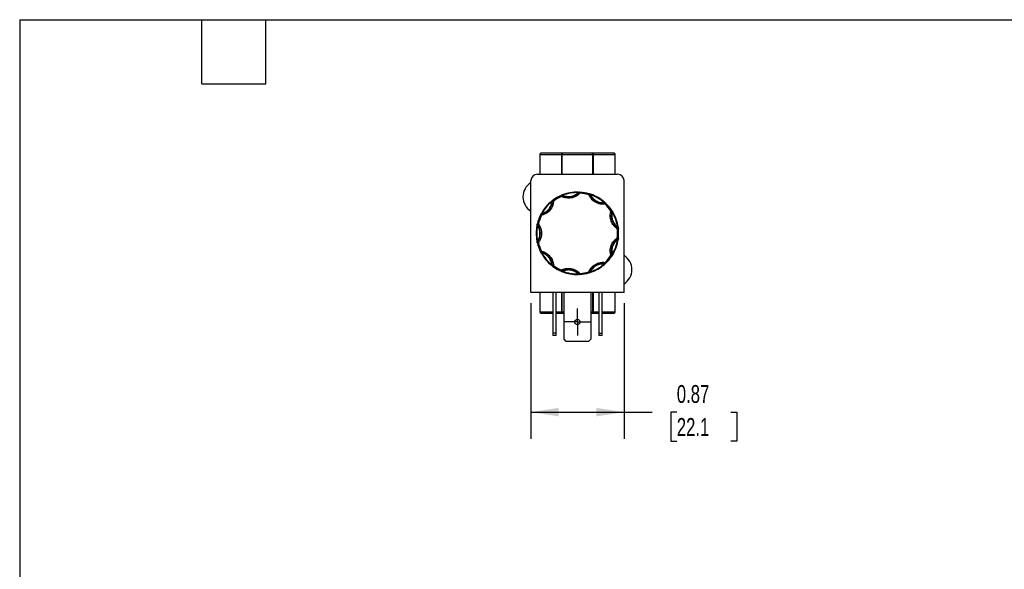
# Model space of a CAD drawing. Header units: inches. Extents: x 0.5 to 21.5, y 0.5 to 16.5.
# Tile 3 of 6: x 0.5 to 9.7, y 11.4 to 16.5. Entities that reach past the tile are written whole.
import ezdxf

# ---------------------------------------------------------------- set-up
doc = ezdxf.new("R2010")
doc.units = ezdxf.units.IN
doc.header["$LTSCALE"] = 2
doc.header["$MEASUREMENT"] = 0
doc.linetypes.add('SLD-Center', pattern=[0.75, 0.6, -0.05, 0.05, -0.05])
doc.linetypes.add('SLD-Solid', pattern=[0])
doc.layers.add('CENTER', color=40, linetype='SLD-Center')
doc.layers.add('DIMENSIONS', color=140, linetype='SLD-Solid', lineweight=25)
doc.layers.add('TEXT', color=140, linetype='SLD-Solid', lineweight=25)
doc.styles.add('SLDTEXTSTYLE0', font='TXT', dxfattribs={"width": 0.7})
doc.dimstyles.new('SLDDIMSTYLE3', dxfattribs={"dimtxt": 0.169922, "dimasz": 0.26, "dimexe": 0, "dimexo": 0.0625, "dimgap": 0.04248, "dimtad": 0, "dimtih": 1, "dimtoh": 1, "dimrnd": 1e-09, "dimdsep": 46, "dimtxsty": 'SLDTEXTSTYLE0', "dimsah": 1, "dimcen": 0.09, "dimadec": 0, "dimazin": 2, "dimtfac": 1, "dimtofl": 0, "dimtmove": 0, "dimatfit": 3, "dimfxl": 0, "dimfrac": 2, "dimtolj": 1, "dimtzin": 12, "dimarcsym": 0})

# ---------------------------------------------------------------- blocks, each defined once
blk = doc.blocks.new('_D_7')
at = {"layer": 'DIMENSIONS'}
for p, q in [((5.2739, 13.8539), (5.2739, 12.5861)), ((6.1439, 13.8539), (6.1439, 12.5861)), ((5.2739, 12.8361), (6.1439, 12.8361)), ((6.1439, 12.8361), (6.4066, 12.8361)), ((6.6368, 12.8361), (6.5797, 12.8361)), ((6.5797, 12.8361), (6.5797, 12.566)), ((7.1417, 12.8361), (7.1988, 12.8361)), ((7.1988, 12.8361), (7.1988, 12.566)), ((6.5797, 12.566), (6.6368, 12.566)), ((7.1988, 12.566), (7.1417, 12.566))]:
    blk.add_line(p, q, dxfattribs=at)
for points in [[(5.2739, 12.8361), (5.5339, 12.7961), (5.5339, 12.8761)], [(6.1439, 12.8361), (5.8839, 12.8761), (5.8839, 12.7961)]]:
    blk.add_solid(points, dxfattribs=at)
at = {"layer": 'DIMENSIONS', "char_height": 0.16667, "attachment_point": 1, "style": 'SLDTEXTSTYLE0'}
for s, insert in [('0.87', (6.6368, 13.089)), ('22.1', (6.6368, 12.7809))]:
    blk.add_mtext(s, dxfattribs=dict(at, insert=insert))
blk = doc.blocks.new('SW_CENTERMARKSYMBOL_3')
at = {"layer": 'CENTER', "color": 0}
for p, q in [((0, 0.1), (0, 0.125)), ((0, 0), (0, 0.1)), ((-0.1, 0), (-0.125, 0)), ((0, 0), (-0.1, 0)), ((0, 0), (0, -0.1)), ((0, 0), (0.1, 0)), ((0.1, 0), (0.125, 0)), ((0, -0.1), (0, -0.125))]:
    blk.add_line(p, q, dxfattribs=at)

msp = doc.modelspace()

# ---------------------------------------------------------------- linework, layer by layer
for p, q in [((5.3569, 15.2429), (5.3569, 15.0579)), ((5.3599, 15.2429), (5.3569, 15.2429)), ((5.3599, 15.2429), (5.5602, 15.2429)), ((5.3599, 15.0579), (5.3599, 15.2429)), ((5.5673, 15.2529), (5.3669, 15.2529)), ((5.5673, 15.2429), (5.5602, 15.2429)), ((5.5602, 15.2429), (5.5602, 15.0579)), ((5.8506, 15.2529), (5.5673, 15.2529)), ((5.5673, 15.2529), (5.5673, 15.2429)), ((5.5673, 15.2429), (5.8506, 15.2429)), ((5.5673, 15.0579), (5.5673, 15.2429)), ((5.8506, 15.2429), (5.8506, 15.2529)), ((6.0509, 15.2529), (5.8506, 15.2529)), ((5.8577, 15.2429), (5.8506, 15.2429)), ((5.8506, 15.2429), (5.8506, 15.0579)), ((5.8577, 15.2429), (6.058, 15.2429)), ((5.8577, 15.0579), (5.8577, 15.2429)), ((6.0609, 15.2429), (6.058, 15.2429)), ((6.058, 15.2429), (6.058, 15.0579)), ((6.0609, 15.0579), (6.0609, 15.2429)), ((5.2739, 13.9539), (5.2739, 14.9979)), ((5.3339, 15.0579), (6.0839, 15.0579)), ((6.1439, 13.9539), (6.1439, 14.9979)), ((5.467, 14.8054), (5.4701, 14.8015)), ((5.4755, 14.8075), (5.4741, 14.8076)), ((5.4755, 14.8075), (5.4855, 14.8071)), ((5.4796, 14.8152), (5.4855, 14.8071)), ((5.5598, 14.85), (5.5558, 14.8592)), ((5.5598, 14.85), (5.5644, 14.8589)), ((5.5651, 14.8601), (5.5644, 14.8589)), ((5.5705, 14.8652), (5.5723, 14.8605)), ((5.7161, 14.8909), (5.716, 14.8859)), ((5.724, 14.887), (5.7229, 14.888)), ((5.724, 14.887), (5.7314, 14.8803)), ((5.732, 14.8903), (5.7314, 14.8803)), ((5.8158, 14.8654), (5.8187, 14.875)), ((5.8158, 14.8654), (5.8251, 14.8692)), ((5.8264, 14.8697), (5.8251, 14.8692)), ((5.8338, 14.8701), (5.8322, 14.8654)), ((5.9619, 14.7962), (5.9586, 14.7924)), ((5.9654, 14.7882), (5.9652, 14.7896)), ((5.9654, 14.7882), (5.9667, 14.7783)), ((5.9736, 14.7855), (5.9667, 14.7783)), ((6.0219, 14.7126), (6.0302, 14.7181)), ((5.3735, 14.6737), (5.3646, 14.6781)), ((5.3711, 14.6848), (5.3714, 14.6834)), ((5.3735, 14.6737), (5.3714, 14.6834)), ((5.372, 14.6922), (5.3764, 14.6898)), ((6.0314, 14.7095), (6.0219, 14.7126)), ((6.0328, 14.7091), (6.0314, 14.7095)), ((6.0387, 14.7046), (6.0344, 14.702)), ((5.336, 14.5789), (5.3311, 14.5799)), ((5.3345, 14.5954), (5.3442, 14.5931)), ((5.3363, 14.587), (5.3351, 14.5861)), ((5.3363, 14.587), (5.3442, 14.5931)), ((6.0868, 14.5573), (6.0815, 14.5488)), ((6.0914, 14.55), (6.0815, 14.5488)), ((6.0893, 14.5657), (6.0843, 14.5649)), ((6.0868, 14.5573), (6.0876, 14.5585)), ((6.0815, 14.4631), (6.0868, 14.4546)), ((6.0815, 14.4631), (6.0914, 14.4619)), ((6.0893, 14.4462), (6.0843, 14.4469)), ((6.0876, 14.4534), (6.0868, 14.4546)), ((5.3311, 14.432), (5.336, 14.433)), ((5.3442, 14.4188), (5.3345, 14.4165)), ((5.3351, 14.4258), (5.3363, 14.4249)), ((5.3363, 14.4249), (5.3442, 14.4188)), ((5.3646, 14.3338), (5.3735, 14.3382)), ((5.3714, 14.3285), (5.3711, 14.3271)), ((5.3714, 14.3285), (5.3735, 14.3382)), ((5.372, 14.3197), (5.3764, 14.3221)), ((6.0314, 14.3024), (6.0219, 14.2993)), ((6.0302, 14.2938), (6.0219, 14.2993)), ((6.0314, 14.3024), (6.0328, 14.3028)), ((6.0387, 14.3073), (6.0344, 14.3098)), ((5.467, 14.2065), (5.4701, 14.2103)), ((5.4741, 14.2043), (5.4755, 14.2043)), ((5.4855, 14.2048), (5.4755, 14.2043)), ((5.4855, 14.2048), (5.4796, 14.1967)), ((5.5558, 14.1527), (5.5598, 14.1619)), ((5.5644, 14.153), (5.5598, 14.1619)), ((5.9619, 14.2157), (5.9586, 14.2195)), ((5.9652, 14.2223), (5.9654, 14.2237)), ((5.9667, 14.2336), (5.9654, 14.2237)), ((5.9667, 14.2336), (5.9736, 14.2264)), ((5.5644, 14.153), (5.5651, 14.1517)), ((5.5705, 14.1467), (5.5723, 14.1513)), ((5.7161, 14.121), (5.716, 14.126)), ((5.7229, 14.1239), (5.724, 14.1249)), ((5.7314, 14.1316), (5.724, 14.1249)), ((5.7314, 14.1316), (5.732, 14.1216)), ((5.8187, 14.1369), (5.8158, 14.1465)), ((5.8251, 14.1427), (5.8158, 14.1465)), ((5.8251, 14.1427), (5.8264, 14.1422)), ((5.8338, 14.1418), (5.8322, 14.1465)), ((6.1439, 13.9539), (5.2739, 13.9539)), ((5.3569, 13.9539), (5.3569, 13.7689)), ((5.3599, 13.7689), (5.3599, 13.9539)), ((5.4789, 13.9539), (5.4789, 13.5732)), ((5.5099, 13.5732), (5.5099, 13.9539)), ((5.5602, 13.9539), (5.5602, 13.7689)), ((5.5673, 13.7689), (5.5673, 13.9539)), ((5.5839, 13.5172), (5.5839, 13.9539)), ((5.8339, 13.9539), (5.8339, 13.5172)), ((5.8506, 13.9539), (5.8506, 13.7689)), ((5.8577, 13.7689), (5.8577, 13.9539)), ((5.9079, 13.9539), (5.9079, 13.5732)), ((5.9389, 13.5732), (5.9389, 13.9539)), ((6.058, 13.9539), (6.058, 13.7689)), ((6.0609, 13.7689), (6.0609, 13.9539)), ((5.3569, 13.7689), (5.3599, 13.7689)), ((5.4789, 13.7689), (5.3599, 13.7689)), ((5.3669, 13.7589), (5.4789, 13.7589)), ((5.5602, 13.7689), (5.5099, 13.7689)), ((5.5099, 13.7589), (5.5673, 13.7589)), ((5.5602, 13.7689), (5.5673, 13.7689)), ((5.5673, 13.7689), (5.5673, 13.7589)), ((5.5839, 13.7689), (5.5673, 13.7689)), ((5.5673, 13.7589), (5.5839, 13.7589)), ((5.8506, 13.7689), (5.8339, 13.7689)), ((5.8339, 13.7589), (5.8506, 13.7589)), ((5.8506, 13.7689), (5.8577, 13.7689)), ((5.8506, 13.7589), (5.8506, 13.7689)), ((5.8506, 13.7589), (5.9079, 13.7589)), ((5.9079, 13.7689), (5.8577, 13.7689)), ((6.058, 13.7689), (5.9389, 13.7689)), ((5.9389, 13.7589), (6.0509, 13.7589)), ((6.058, 13.7689), (6.0609, 13.7689)), ((5.5099, 13.5732), (5.4789, 13.5732)), ((5.4789, 13.5732), (5.4789, 13.5519)), ((5.5099, 13.5519), (5.4789, 13.5519)), ((5.5099, 13.5519), (5.5099, 13.5732)), ((5.9079, 13.5732), (5.9389, 13.5732)), ((5.9079, 13.5732), (5.9079, 13.5519)), ((5.9389, 13.5519), (5.9079, 13.5519)), ((5.9389, 13.5519), (5.9389, 13.5732)), ((5.6051, 13.4959), (5.5839, 13.5172)), ((5.8127, 13.4959), (5.6051, 13.4959)), ((5.8339, 13.5172), (5.8127, 13.4959))]:
    msp.add_line(p, q)
msp.add_circle((5.7089, 13.6779), 0.025)
for centre, radius, start, end in [((5.3669, 15.2429), 0.01, 90, 180), ((5.3687, 15.2442), 0.00893, 101.42175, 188.04947), ((5.569, 15.2442), 0.00893, 101.42175, 188.04947), ((5.8488, 15.2442), 0.00893, 351.95053, 78.57825), ((6.0492, 15.2442), 0.00893, 351.95053, 78.57825), ((6.0509, 15.2429), 0.01, 0, 90), ((5.3339, 14.9979), 0.06, 90, 180), ((6.0839, 14.9979), 0.06, 0, 90), ((5.3569, 14.8459), 0.1565, 122.0292, 237.9708), ((5.3431, 14.8129), 0.1325, 282.30817, 357.69183), ((5.7089, 14.5059), 0.385, 128.93194, 151.06806), ((5.477, 14.8092), 0.00332, 136.88855, 207.91729), ((5.4855, 14.8071), 0.01, 126.56528, 177.69183), ((5.7089, 14.5059), 0.385, 113.43472, 126.56528), ((5.5598, 14.85), 0.01, 62.30817, 113.43472), ((5.5623, 14.8584), 0.00332, 32.08271, 103.11145), ((5.626, 14.9762), 0.1325, 242.30817, 317.69183), ((5.7089, 14.5059), 0.385, 88.93194, 111.06806), ((5.7262, 14.8873), 0.00332, 96.88855, 167.91729), ((5.7314, 14.8803), 0.01, 86.56528, 137.69183), ((5.7089, 14.5059), 0.385, 73.43472, 86.56528), ((5.8158, 14.8654), 0.01, 22.30817, 73.43472), ((5.8231, 14.8702), 0.00332, 352.08271, 63.11145), ((5.9477, 14.9195), 0.1325, 202.30817, 277.69183), ((5.7089, 14.5059), 0.385, 48.93194, 71.06806), ((5.9673, 14.787), 0.00332, 56.88855, 127.91729), ((5.9667, 14.7783), 0.01, 46.56528, 97.69183), ((5.7089, 14.5059), 0.385, 33.43472, 46.56528), ((6.0219, 14.7126), 0.01, 0, 33.43472), ((5.7089, 14.5059), 0.385, 153.43472, 166.56528), ((5.3735, 14.6737), 0.01, 102.30817, 153.43472), ((5.3701, 14.6817), 0.00332, 72.08271, 143.11145), ((6.1576, 14.6693), 0.1325, 162.30817, 237.69183), ((6.0219, 14.7126), 0.01, 342.30817, 0), ((6.0305, 14.7116), 0.00332, 312.08271, 23.11145), ((5.7089, 14.5059), 0.385, 8.93194, 31.06806), ((5.7089, 14.5059), 0.385, 168.93194, 191.06806), ((5.3364, 14.5892), 0.00332, 176.88855, 247.91729), ((5.3442, 14.5931), 0.01, 166.56528, 180), ((5.3442, 14.5931), 0.01, 180, 217.69183), ((5.2314, 14.5059), 0.1325, 322.30817, 37.69183), ((6.0815, 14.5488), 0.01, 6.56528, 57.69183), ((6.0875, 14.5552), 0.00332, 16.88855, 87.91729), ((5.7089, 14.5059), 0.385, 353.43472, 6.56528), ((6.1576, 14.3426), 0.1325, 122.30817, 197.69183), ((5.7089, 14.5059), 0.385, 328.93194, 351.06806), ((6.0815, 14.4631), 0.01, 302.30817, 353.43472), ((6.0875, 14.4567), 0.00332, 272.08271, 343.11145), ((5.3364, 14.4227), 0.00332, 112.08271, 183.11145), ((5.3442, 14.4188), 0.01, 142.30817, 180), ((5.3442, 14.4188), 0.01, 180, 193.43472), ((5.7089, 14.5059), 0.385, 193.43472, 206.56528), ((5.3735, 14.3382), 0.01, 206.56528, 257.69183), ((5.3701, 14.3302), 0.00332, 216.88855, 287.91729), ((5.3431, 14.199), 0.1325, 2.30817, 77.69183), ((5.7089, 14.5059), 0.385, 208.93194, 231.06806), ((5.7089, 14.5059), 0.385, 313.43472, 326.56528), ((6.0219, 14.2993), 0.01, 326.56528, 0), ((6.0219, 14.2993), 0.01, 0, 17.69183), ((6.0305, 14.3003), 0.00332, 336.88855, 47.91729), ((6.0609, 14.1659), 0.1565, 302.0292, 57.9708), ((5.477, 14.2027), 0.00332, 152.08271, 223.11145), ((5.4855, 14.2048), 0.01, 182.30817, 233.43472), ((5.7089, 14.5059), 0.385, 233.43472, 246.56528), ((5.626, 14.0357), 0.1325, 42.30817, 117.69183), ((5.9477, 14.0924), 0.1325, 82.30817, 157.69183), ((5.7089, 14.5059), 0.385, 288.93194, 311.06806), ((5.9673, 14.2249), 0.00332, 232.08271, 303.11145), ((5.9667, 14.2336), 0.01, 262.30817, 313.43472), ((5.5598, 14.1619), 0.01, 246.56528, 297.69183), ((5.5623, 14.1535), 0.00332, 256.88855, 327.91729), ((5.7089, 14.5059), 0.385, 248.93194, 271.06806), ((5.7262, 14.1246), 0.00332, 192.08271, 263.11145), ((5.7314, 14.1316), 0.01, 222.30817, 273.43472), ((5.7089, 14.5059), 0.385, 273.43472, 286.56528), ((5.8158, 14.1465), 0.01, 286.56528, 337.69183), ((5.8231, 14.1417), 0.00332, 296.88855, 7.91729), ((5.3669, 13.7689), 0.01, 180, 270), ((5.3687, 13.7677), 0.00893, 171.95053, 258.57825), ((5.569, 13.7677), 0.00893, 171.95053, 258.57825), ((5.8488, 13.7677), 0.00893, 281.42175, 8.04947), ((6.0492, 13.7677), 0.00893, 281.42175, 8.04947), ((6.0509, 13.7689), 0.01, 270, 0)]:
    msp.add_arc(centre, radius, start, end)
for points, knots in [([(5.4855, 14.8071), (5.4854, 14.8046), (5.4851, 14.7995), (5.4842, 14.792), (5.4829, 14.7845), (5.4812, 14.7771), (5.4791, 14.7698), (5.4748, 14.7575), (5.4668, 14.7406), (5.4528, 14.7209), (5.4358, 14.7037), (5.4185, 14.6914), (5.4024, 14.683), (5.3883, 14.6773), (5.3784, 14.6749), (5.3735, 14.6737)], [0, 0, 0, 0, 0.040712, 0.081199, 0.121575, 0.161957, 0.202462, 0.243205, 0.371568, 0.500042, 0.628406, 0.75688, 0.838051, 0.918781, 1, 1, 1, 1]), ([(5.467, 14.8054), (5.4677, 14.806), (5.4691, 14.8071), (5.4711, 14.8087), (5.473, 14.8102), (5.4741, 14.811), (5.4746, 14.8114)], [0, 0, 0, 0, 0.270747, 0.52324, 0.763872, 1, 1, 1, 1]), ([(5.4741, 14.8076), (5.4747, 14.809), (5.4757, 14.8114), (5.4776, 14.8131), (5.4783, 14.8138)], [0, 0, 0, 0, 0.62444, 1, 1, 1, 1]), ([(5.4746, 14.8114), (5.4751, 14.8118), (5.476, 14.8125), (5.4772, 14.8134), (5.4784, 14.8143), (5.4791, 14.8149), (5.4796, 14.8152)], [0, 0, 0, 0, 0.236129, 0.498993, 0.712542, 1, 1, 1, 1]), ([(5.5558, 14.8592), (5.5563, 14.8594), (5.5572, 14.8598), (5.5585, 14.8603), (5.5599, 14.8609), (5.561, 14.8614), (5.5615, 14.8616)], [0, 0, 0, 0, 0.291242, 0.500217, 0.762096, 1, 1, 1, 1]), ([(5.7314, 14.8803), (5.7297, 14.8784), (5.7262, 14.8747), (5.7206, 14.8695), (5.7148, 14.8647), (5.7088, 14.8601), (5.7025, 14.8559), (5.6912, 14.8491), (5.6742, 14.8413), (5.6509, 14.8352), (5.6268, 14.833), (5.6056, 14.8347), (5.5879, 14.8386), (5.5735, 14.8434), (5.5643, 14.8478), (5.5598, 14.85)], [0, 0, 0, 0, 0.040712, 0.081199, 0.121575, 0.161957, 0.202462, 0.243205, 0.371568, 0.500042, 0.628406, 0.75688, 0.838051, 0.918781, 1, 1, 1, 1]), ([(5.5615, 14.8616), (5.562, 14.8618), (5.563, 14.8622), (5.5647, 14.8629), (5.5665, 14.8636), (5.5685, 14.8644), (5.5698, 14.8649), (5.5705, 14.8652)], [0, 0, 0, 0, 0.188808, 0.379511, 0.575987, 0.781785, 1, 1, 1, 1]), ([(5.5723, 14.8605), (5.5743, 14.8597), (5.5781, 14.858), (5.584, 14.8557), (5.59, 14.8538), (5.5961, 14.8522), (5.6023, 14.8509), (5.613, 14.8491), (5.6284, 14.8482), (5.6482, 14.8501), (5.6675, 14.8551), (5.6836, 14.8621), (5.6966, 14.8697), (5.7068, 14.8772), (5.7129, 14.883), (5.716, 14.8859)], [0, 0, 0, 0, 0.040848, 0.081503, 0.122064, 0.162633, 0.203311, 0.244196, 0.372048, 0.500037, 0.627888, 0.755877, 0.837356, 0.918461, 1, 1, 1, 1]), ([(5.7161, 14.8909), (5.717, 14.8909), (5.7188, 14.8908), (5.7214, 14.8907), (5.7238, 14.8907), (5.7251, 14.8906), (5.7258, 14.8906)], [0, 0, 0, 0, 0.270747, 0.52324, 0.763872, 1, 1, 1, 1]), ([(5.7229, 14.888), (5.7243, 14.8887), (5.7266, 14.8898), (5.7292, 14.89), (5.7301, 14.89)], [0, 0, 0, 0, 0.62444, 1, 1, 1, 1]), ([(5.7258, 14.8906), (5.7263, 14.8905), (5.7275, 14.8905), (5.7291, 14.8904), (5.7305, 14.8903), (5.7315, 14.8903), (5.732, 14.8903)], [0, 0, 0, 0, 0.2361294, 0.4989929, 0.7125421, 1, 1, 1, 1]), ([(5.9667, 14.7783), (5.9642, 14.778), (5.9592, 14.7773), (5.9516, 14.777), (5.944, 14.7769), (5.9365, 14.7773), (5.9289, 14.7781), (5.916, 14.7802), (5.898, 14.7852), (5.8761, 14.7955), (5.8562, 14.8093), (5.8411, 14.8242), (5.8301, 14.8386), (5.822, 14.8515), (5.8179, 14.8607), (5.8158, 14.8654)], [0, 0, 0, 0, 0.040712, 0.081199, 0.121575, 0.161957, 0.202462, 0.243205, 0.371568, 0.500042, 0.628406, 0.75688, 0.838051, 0.918781, 1, 1, 1, 1]), ([(5.8187, 14.875), (5.8192, 14.8748), (5.8201, 14.8745), (5.8215, 14.8741), (5.8229, 14.8737), (5.8241, 14.8733), (5.8246, 14.8731)], [0, 0, 0, 0, 0.291242, 0.500217, 0.762096, 1, 1, 1, 1]), ([(5.8246, 14.8731), (5.8251, 14.873), (5.8262, 14.8727), (5.8279, 14.8721), (5.8297, 14.8715), (5.8317, 14.8708), (5.8331, 14.8704), (5.8338, 14.8701)], [0, 0, 0, 0, 0.188808, 0.379511, 0.575987, 0.781785, 1, 1, 1, 1]), ([(5.8322, 14.8654), (5.8331, 14.8635), (5.835, 14.8597), (5.8381, 14.8542), (5.8414, 14.8489), (5.8451, 14.8437), (5.849, 14.8387), (5.856, 14.8305), (5.8672, 14.8199), (5.8837, 14.8086), (5.9016, 14.8), (5.9185, 14.795), (5.9333, 14.7926), (5.9459, 14.7917), (5.9544, 14.7922), (5.9586, 14.7924)], [0, 0, 0, 0, 0.040848, 0.081503, 0.122064, 0.162633, 0.203311, 0.244196, 0.372048, 0.500037, 0.627888, 0.755877, 0.837356, 0.918461, 1, 1, 1, 1]), ([(5.3764, 14.6898), (5.3784, 14.6904), (5.3824, 14.6915), (5.3884, 14.6936), (5.3942, 14.696), (5.3999, 14.6987), (5.4055, 14.7016), (5.4149, 14.7072), (5.4273, 14.7163), (5.4412, 14.7306), (5.4528, 14.7468), (5.4606, 14.7625), (5.4656, 14.7767), (5.4687, 14.789), (5.4696, 14.7973), (5.4701, 14.8015)], [0, 0, 0, 0, 0.040848, 0.081503, 0.122064, 0.162633, 0.203311, 0.244196, 0.372048, 0.500037, 0.627888, 0.755877, 0.837356, 0.918461, 1, 1, 1, 1]), ([(5.9619, 14.7962), (5.9626, 14.7956), (5.9639, 14.7944), (5.9658, 14.7927), (5.9676, 14.7911), (5.9686, 14.7902), (5.9691, 14.7898)], [0, 0, 0, 0, 0.270747, 0.52324, 0.763872, 1, 1, 1, 1]), ([(5.9652, 14.7896), (5.9668, 14.7892), (5.9692, 14.7886), (5.9713, 14.7871), (5.9721, 14.7866)], [0, 0, 0, 0, 0.62444, 1, 1, 1, 1]), ([(5.9691, 14.7898), (5.9695, 14.7894), (5.9704, 14.7886), (5.9715, 14.7875), (5.9726, 14.7865), (5.9732, 14.7859), (5.9736, 14.7855)], [0, 0, 0, 0, 0.236129, 0.498993, 0.712542, 1, 1, 1, 1]), ([(6.0302, 14.7181), (6.0305, 14.7176), (6.031, 14.7169), (6.0318, 14.7156), (6.0326, 14.7144), (6.0333, 14.7133), (6.0336, 14.7129)], [0, 0, 0, 0, 0.291242, 0.500217, 0.762096, 1, 1, 1, 1]), ([(5.3646, 14.6781), (5.3648, 14.6786), (5.3652, 14.6794), (5.3659, 14.6807), (5.3666, 14.6821), (5.3671, 14.6832), (5.3674, 14.6837)], [0, 0, 0, 0, 0.2912416, 0.5002174, 0.7620959, 1, 1, 1, 1]), ([(5.3674, 14.6837), (5.3676, 14.6841), (5.3681, 14.6851), (5.369, 14.6867), (5.3699, 14.6884), (5.3709, 14.6903), (5.3716, 14.6915), (5.372, 14.6922)], [0, 0, 0, 0, 0.188808, 0.379511, 0.575987, 0.781785, 1, 1, 1, 1]), ([(6.0815, 14.5488), (6.0793, 14.5502), (6.0751, 14.553), (6.069, 14.5576), (6.0632, 14.5624), (6.0577, 14.5676), (6.0524, 14.5731), (6.0438, 14.583), (6.0332, 14.5983), (6.0231, 14.6203), (6.0167, 14.6436), (6.0147, 14.6647), (6.0155, 14.6829), (6.0177, 14.6979), (6.0205, 14.7077), (6.0219, 14.7126)], [0, 0, 0, 0, 0.040712, 0.081199, 0.121575, 0.161957, 0.202462, 0.243205, 0.371568, 0.500042, 0.628406, 0.75688, 0.838051, 0.918781, 1, 1, 1, 1]), ([(6.0344, 14.702), (6.0339, 14.7), (6.0329, 14.6959), (6.0317, 14.6897), (6.0309, 14.6834), (6.0303, 14.6772), (6.0301, 14.6708), (6.0302, 14.66), (6.032, 14.6447), (6.0373, 14.6255), (6.0456, 14.6073), (6.0552, 14.5927), (6.0651, 14.5813), (6.0742, 14.5725), (6.0809, 14.5675), (6.0843, 14.5649)], [0, 0, 0, 0, 0.040848, 0.081503, 0.122064, 0.162633, 0.203311, 0.244196, 0.372048, 0.500037, 0.627888, 0.755877, 0.837356, 0.918461, 1, 1, 1, 1]), ([(6.0336, 14.7129), (6.0339, 14.7124), (6.0345, 14.7115), (6.0354, 14.71), (6.0365, 14.7083), (6.0376, 14.7065), (6.0383, 14.7053), (6.0387, 14.7046)], [0, 0, 0, 0, 0.188808, 0.379511, 0.575987, 0.781785, 1, 1, 1, 1]), ([(5.3311, 14.5799), (5.3313, 14.5808), (5.3316, 14.5825), (5.3321, 14.5851), (5.3326, 14.5874), (5.3329, 14.5887), (5.3331, 14.5893)], [0, 0, 0, 0, 0.270747, 0.52324, 0.763872, 1, 1, 1, 1]), ([(5.3331, 14.5893), (5.3332, 14.5899), (5.3334, 14.5911), (5.3338, 14.5925), (5.3341, 14.594), (5.3343, 14.5949), (5.3345, 14.5954)], [0, 0, 0, 0, 0.236129, 0.498993, 0.712542, 1, 1, 1, 1]), ([(5.3351, 14.5861), (5.3347, 14.5876), (5.334, 14.5897), (5.3342, 14.5919), (5.3343, 14.5926)], [0, 0, 0, 0, 0.713331, 1, 1, 1, 1]), ([(5.3589, 14.5059), (5.3589, 14.5081), (5.3588, 14.5124), (5.3583, 14.5189), (5.3575, 14.5253), (5.3564, 14.5316), (5.3549, 14.538), (5.3525, 14.5463), (5.3488, 14.5564), (5.3431, 14.5681), (5.3384, 14.5753), (5.336, 14.5789)], [0, 0, 0, 0, 0.083669, 0.16692, 0.249971, 0.333036, 0.416334, 0.500079, 0.666948, 0.833009, 1, 1, 1, 1]), ([(5.3442, 14.5931), (5.3458, 14.591), (5.3489, 14.5868), (5.3531, 14.5802), (5.357, 14.5735), (5.3605, 14.5665), (5.3636, 14.5593), (5.3668, 14.5508), (5.3698, 14.5408), (5.3722, 14.5293), (5.3737, 14.5177), (5.3738, 14.5099), (5.3739, 14.5059)], [0, 0, 0, 0, 0.083729, 0.166966, 0.249962, 0.332971, 0.416246, 0.500037, 0.625413, 0.749962, 0.87454, 1, 1, 1, 1]), ([(6.0876, 14.5585), (6.0885, 14.5572), (6.09, 14.5552), (6.0906, 14.5527), (6.0909, 14.5518)], [0, 0, 0, 0, 0.6244402, 1, 1, 1, 1]), ([(6.0893, 14.5657), (6.0894, 14.5648), (6.0897, 14.563), (6.09, 14.5605), (6.0904, 14.5581), (6.0905, 14.5568), (6.0906, 14.5561)], [0, 0, 0, 0, 0.270747, 0.52324, 0.763872, 1, 1, 1, 1]), ([(6.0906, 14.5561), (6.0907, 14.5556), (6.0909, 14.5544), (6.0911, 14.5529), (6.0912, 14.5514), (6.0913, 14.5505), (6.0914, 14.55)], [0, 0, 0, 0, 0.236129, 0.498993, 0.712542, 1, 1, 1, 1]), ([(5.336, 14.433), (5.3372, 14.4348), (5.3396, 14.4384), (5.3429, 14.444), (5.3459, 14.4497), (5.3486, 14.4555), (5.351, 14.4615), (5.3538, 14.4697), (5.3565, 14.4802), (5.3586, 14.493), (5.3588, 14.5016), (5.3589, 14.5059)], [0, 0, 0, 0, 0.083669, 0.16692, 0.249971, 0.333036, 0.416334, 0.500079, 0.666948, 0.833009, 1, 1, 1, 1]), ([(5.3739, 14.5059), (5.3739, 14.5033), (5.3738, 14.4981), (5.3731, 14.4903), (5.3721, 14.4826), (5.3706, 14.475), (5.3687, 14.4674), (5.366, 14.4586), (5.3622, 14.4489), (5.3571, 14.4384), (5.3511, 14.4283), (5.3465, 14.422), (5.3442, 14.4188)], [0, 0, 0, 0, 0.083729, 0.166966, 0.249962, 0.332971, 0.416246, 0.500037, 0.625413, 0.749962, 0.87454, 1, 1, 1, 1]), ([(6.0219, 14.2993), (6.0211, 14.3018), (6.0197, 14.3066), (6.018, 14.314), (6.0166, 14.3215), (6.0157, 14.329), (6.0152, 14.3366), (6.015, 14.3497), (6.0167, 14.3683), (6.0231, 14.3916), (6.0332, 14.4135), (6.0453, 14.431), (6.0575, 14.4444), (6.0689, 14.4546), (6.0773, 14.4602), (6.0815, 14.4631)], [0, 0, 0, 0, 0.040712, 0.081199, 0.121575, 0.161957, 0.202462, 0.243205, 0.371568, 0.500042, 0.628406, 0.75688, 0.838051, 0.918781, 1, 1, 1, 1]), ([(6.0843, 14.4469), (6.0826, 14.4457), (6.0792, 14.4432), (6.0743, 14.4392), (6.0696, 14.435), (6.0652, 14.4305), (6.0609, 14.4258), (6.0541, 14.4174), (6.0456, 14.4046), (6.0373, 14.3864), (6.032, 14.3672), (6.03, 14.3498), (6.0302, 14.3347), (6.0315, 14.3221), (6.0334, 14.314), (6.0344, 14.3098)], [0, 0, 0, 0, 0.040848, 0.081503, 0.122064, 0.162633, 0.203311, 0.244196, 0.372048, 0.500037, 0.627888, 0.755877, 0.837356, 0.918461, 1, 1, 1, 1]), ([(6.0906, 14.4557), (6.0906, 14.4552), (6.0904, 14.4542), (6.0902, 14.4524), (6.0899, 14.4504), (6.0896, 14.4483), (6.0894, 14.4469), (6.0893, 14.4462)], [0, 0, 0, 0, 0.188808, 0.379511, 0.575987, 0.781785, 1, 1, 1, 1]), ([(6.0914, 14.4619), (6.0913, 14.4614), (6.0912, 14.4605), (6.0911, 14.459), (6.0909, 14.4575), (6.0907, 14.4563), (6.0906, 14.4557)], [0, 0, 0, 0, 0.2912416, 0.5002174, 0.7620959, 1, 1, 1, 1]), ([(5.3331, 14.4226), (5.3329, 14.4231), (5.3327, 14.4241), (5.3323, 14.4259), (5.3319, 14.4278), (5.3315, 14.4299), (5.3312, 14.4313), (5.3311, 14.432)], [0, 0, 0, 0, 0.188808, 0.379511, 0.575987, 0.781785, 1, 1, 1, 1]), ([(5.3345, 14.4165), (5.3343, 14.417), (5.3341, 14.4179), (5.3338, 14.4194), (5.3335, 14.4208), (5.3332, 14.422), (5.3331, 14.4226)], [0, 0, 0, 0, 0.291242, 0.500217, 0.762096, 1, 1, 1, 1]), ([(5.3343, 14.4193), (5.3342, 14.4199), (5.334, 14.4222), (5.3347, 14.4243), (5.3351, 14.4258)], [0, 0, 0, 0, 0.286564, 1, 1, 1, 1]), ([(5.3674, 14.3282), (5.3671, 14.3287), (5.3666, 14.3298), (5.3659, 14.3311), (5.3652, 14.3325), (5.3648, 14.3333), (5.3646, 14.3338)], [0, 0, 0, 0, 0.236129, 0.498993, 0.712542, 1, 1, 1, 1]), ([(5.3711, 14.3271), (5.3698, 14.3279), (5.3676, 14.3293), (5.3662, 14.3315), (5.3657, 14.3323)], [0, 0, 0, 0, 0.62444, 1, 1, 1, 1]), ([(5.372, 14.3197), (5.3715, 14.3205), (5.3707, 14.3221), (5.3694, 14.3243), (5.3683, 14.3264), (5.3677, 14.3276), (5.3674, 14.3282)], [0, 0, 0, 0, 0.270747, 0.52324, 0.763872, 1, 1, 1, 1]), ([(5.3735, 14.3382), (5.376, 14.3377), (5.3809, 14.3365), (5.3882, 14.3343), (5.3953, 14.3317), (5.4023, 14.3287), (5.4091, 14.3254), (5.4206, 14.319), (5.4358, 14.3082), (5.4528, 14.291), (5.4668, 14.2713), (5.4759, 14.2521), (5.4813, 14.2348), (5.4845, 14.2199), (5.4852, 14.2098), (5.4855, 14.2048)], [0, 0, 0, 0, 0.040712, 0.081199, 0.121575, 0.161957, 0.202462, 0.243205, 0.371568, 0.500042, 0.628406, 0.75688, 0.838051, 0.918781, 1, 1, 1, 1]), ([(5.4701, 14.2103), (5.4699, 14.2124), (5.4695, 14.2166), (5.4684, 14.2229), (5.4671, 14.229), (5.4655, 14.2351), (5.4635, 14.2411), (5.4597, 14.2513), (5.4528, 14.2651), (5.4412, 14.2813), (5.4273, 14.2955), (5.4132, 14.306), (5.4, 14.3133), (5.3885, 14.3185), (5.3804, 14.3209), (5.3764, 14.3221)], [0, 0, 0, 0, 0.040848, 0.081503, 0.122064, 0.162633, 0.203311, 0.244196, 0.372048, 0.500037, 0.627888, 0.755877, 0.837356, 0.918461, 1, 1, 1, 1]), ([(6.0336, 14.299), (6.0333, 14.2986), (6.0326, 14.2975), (6.0318, 14.2963), (6.031, 14.295), (6.0305, 14.2943), (6.0302, 14.2938)], [0, 0, 0, 0, 0.236129, 0.498993, 0.712542, 1, 1, 1, 1]), ([(6.0387, 14.3073), (6.0382, 14.3065), (6.0373, 14.3049), (6.0359, 14.3027), (6.0347, 14.3007), (6.034, 14.2996), (6.0336, 14.299)], [0, 0, 0, 0, 0.270747, 0.52324, 0.763872, 1, 1, 1, 1]), ([(5.4746, 14.2005), (5.4742, 14.2008), (5.4733, 14.2014), (5.4719, 14.2026), (5.4704, 14.2038), (5.4687, 14.2051), (5.4676, 14.206), (5.467, 14.2065)], [0, 0, 0, 0, 0.188808, 0.379511, 0.575987, 0.781785, 1, 1, 1, 1]), ([(5.4796, 14.1967), (5.4791, 14.197), (5.4784, 14.1976), (5.4772, 14.1985), (5.476, 14.1994), (5.4751, 14.2001), (5.4746, 14.2005)], [0, 0, 0, 0, 0.291242, 0.500217, 0.762096, 1, 1, 1, 1]), ([(5.5598, 14.1619), (5.5621, 14.163), (5.5666, 14.1653), (5.5736, 14.1683), (5.5807, 14.1709), (5.5879, 14.1731), (5.5953, 14.1749), (5.6082, 14.1774), (5.6268, 14.1789), (5.6509, 14.1767), (5.6742, 14.1705), (5.6935, 14.1617), (5.7089, 14.152), (5.7208, 14.1425), (5.7279, 14.1353), (5.7314, 14.1316)], [0, 0, 0, 0, 0.040712, 0.081199, 0.121575, 0.161957, 0.202462, 0.243205, 0.371568, 0.500042, 0.628406, 0.75688, 0.838051, 0.918781, 1, 1, 1, 1]), ([(5.716, 14.126), (5.7145, 14.1275), (5.7115, 14.1304), (5.7067, 14.1345), (5.7017, 14.1384), (5.6965, 14.142), (5.6912, 14.1454), (5.6817, 14.1507), (5.6676, 14.1568), (5.6482, 14.1618), (5.6284, 14.1637), (5.6109, 14.1627), (5.5961, 14.1599), (5.5839, 14.1563), (5.5762, 14.153), (5.5723, 14.1513)], [0, 0, 0, 0, 0.040848, 0.081503, 0.122064, 0.162633, 0.203311, 0.244196, 0.372048, 0.500037, 0.627888, 0.755877, 0.837356, 0.918461, 1, 1, 1, 1]), ([(5.8158, 14.1465), (5.8168, 14.1488), (5.8188, 14.1535), (5.8223, 14.1603), (5.8261, 14.1668), (5.8302, 14.1732), (5.8347, 14.1793), (5.8429, 14.1895), (5.8562, 14.2026), (5.8761, 14.2164), (5.8979, 14.2267), (5.9184, 14.2323), (5.9364, 14.2347), (5.9516, 14.2352), (5.9617, 14.2342), (5.9667, 14.2336)], [0, 0, 0, 0, 0.040712, 0.081199, 0.121575, 0.161957, 0.202462, 0.243205, 0.371568, 0.500042, 0.628406, 0.75688, 0.838051, 0.918781, 1, 1, 1, 1]), ([(5.9586, 14.2195), (5.9565, 14.2196), (5.9523, 14.2199), (5.9459, 14.22), (5.9396, 14.2197), (5.9334, 14.2192), (5.9271, 14.2183), (5.9164, 14.2163), (5.9017, 14.2119), (5.8837, 14.2033), (5.8672, 14.192), (5.8545, 14.18), (5.845, 14.1683), (5.8379, 14.1578), (5.8341, 14.1503), (5.8322, 14.1465)], [0, 0, 0, 0, 0.040848, 0.081503, 0.122064, 0.162633, 0.203311, 0.244196, 0.372048, 0.500037, 0.627888, 0.755877, 0.837356, 0.918461, 1, 1, 1, 1]), ([(5.9691, 14.2221), (5.9687, 14.2218), (5.9679, 14.2211), (5.9665, 14.2198), (5.9651, 14.2185), (5.9635, 14.2171), (5.9624, 14.2162), (5.9619, 14.2157)], [0, 0, 0, 0, 0.188808, 0.379511, 0.575987, 0.781785, 1, 1, 1, 1]), ([(5.9736, 14.2264), (5.9732, 14.226), (5.9726, 14.2254), (5.9715, 14.2244), (5.9704, 14.2233), (5.9695, 14.2225), (5.9691, 14.2221)], [0, 0, 0, 0, 0.291242, 0.500217, 0.762096, 1, 1, 1, 1]), ([(5.5615, 14.1503), (5.561, 14.1505), (5.5599, 14.151), (5.5585, 14.1515), (5.5571, 14.1521), (5.5563, 14.1525), (5.5558, 14.1527)], [0, 0, 0, 0, 0.236129, 0.498993, 0.712542, 1, 1, 1, 1]), ([(5.5651, 14.1517), (5.5635, 14.1516), (5.561, 14.1513), (5.5586, 14.152), (5.5576, 14.1523)], [0, 0, 0, 0, 0.62444, 1, 1, 1, 1]), ([(5.5705, 14.1467), (5.5697, 14.147), (5.568, 14.1477), (5.5656, 14.1486), (5.5634, 14.1495), (5.5622, 14.15), (5.5615, 14.1503)], [0, 0, 0, 0, 0.270747, 0.52324, 0.763872, 1, 1, 1, 1]), ([(5.7258, 14.1213), (5.7252, 14.1213), (5.7242, 14.1212), (5.7224, 14.1212), (5.7204, 14.1211), (5.7183, 14.1211), (5.7169, 14.121), (5.7161, 14.121)], [0, 0, 0, 0, 0.188808, 0.379511, 0.575987, 0.781785, 1, 1, 1, 1]), ([(5.732, 14.1216), (5.7315, 14.1216), (5.7305, 14.1215), (5.7291, 14.1215), (5.7276, 14.1214), (5.7264, 14.1213), (5.7258, 14.1213)], [0, 0, 0, 0, 0.2912416, 0.5002174, 0.7620959, 1, 1, 1, 1]), ([(5.8246, 14.1387), (5.8241, 14.1386), (5.8229, 14.1382), (5.8215, 14.1378), (5.8201, 14.1373), (5.8192, 14.1371), (5.8187, 14.1369)], [0, 0, 0, 0, 0.236129, 0.498993, 0.712542, 1, 1, 1, 1]), ([(5.8264, 14.1422), (5.8253, 14.141), (5.8236, 14.1392), (5.8213, 14.1381), (5.8204, 14.1378)], [0, 0, 0, 0, 0.62444, 1, 1, 1, 1]), ([(5.8338, 14.1418), (5.833, 14.1415), (5.8313, 14.1409), (5.8288, 14.1401), (5.8266, 14.1394), (5.8253, 14.1389), (5.8246, 14.1387)], [0, 0, 0, 0, 0.270747, 0.52324, 0.763872, 1, 1, 1, 1])]:
    msp.add_open_spline(points, degree=3, knots=knots)
for points in [[(5.4741, 14.8076), (5.473, 14.806), (5.4716, 14.8038), (5.4701, 14.8015)], [(5.5598, 14.85), (5.5335, 14.8386), (5.5086, 14.8242), (5.4855, 14.8071)], [(5.5651, 14.8601), (5.5627, 14.8604), (5.5592, 14.8607), (5.5558, 14.8592)], [(5.5723, 14.8605), (5.5697, 14.8604), (5.5671, 14.8603), (5.5651, 14.8601)], [(5.716, 14.8859), (5.6669, 14.8868), (5.6181, 14.8782), (5.5723, 14.8605)], [(5.7229, 14.888), (5.721, 14.8874), (5.7185, 14.8867), (5.716, 14.8859)], [(5.8158, 14.8654), (5.7884, 14.8736), (5.76, 14.8786), (5.7314, 14.8803)], [(5.8264, 14.8697), (5.8247, 14.8714), (5.8223, 14.8739), (5.8187, 14.875)], [(5.8322, 14.8654), (5.8301, 14.867), (5.828, 14.8686), (5.8264, 14.8697)], [(5.9586, 14.7924), (5.9216, 14.8247), (5.8786, 14.8495), (5.8322, 14.8654)], [(5.4701, 14.8015), (5.4319, 14.7707), (5.4001, 14.7327), (5.3764, 14.6898)], [(5.9652, 14.7896), (5.9634, 14.7904), (5.961, 14.7914), (5.9586, 14.7924)], [(6.0219, 14.7126), (6.0061, 14.7365), (5.9876, 14.7585), (5.9667, 14.7783)], [(5.3735, 14.6737), (5.3607, 14.648), (5.3508, 14.621), (5.3442, 14.5931)], [(5.3711, 14.6848), (5.3691, 14.6835), (5.3662, 14.6815), (5.3646, 14.6781)], [(5.3764, 14.6898), (5.3744, 14.688), (5.3725, 14.6862), (5.3711, 14.6848)], [(6.0323, 14.7126), (6.0326, 14.7113), (6.0327, 14.7101), (6.0328, 14.7091)], [(6.0344, 14.702), (6.0338, 14.7046), (6.0332, 14.7072), (6.0328, 14.7091)], [(6.0843, 14.5649), (6.0767, 14.6134), (6.0597, 14.66), (6.0344, 14.702)], [(5.336, 14.5789), (5.3266, 14.5307), (5.3266, 14.4812), (5.336, 14.433)], [(5.3351, 14.5861), (5.3353, 14.5841), (5.3356, 14.5815), (5.336, 14.5789)], [(6.0839, 14.5059), (6.0839, 14.5203), (6.0831, 14.5346), (6.0815, 14.5488)], [(6.0876, 14.5585), (6.0867, 14.5603), (6.0855, 14.5626), (6.0843, 14.5649)], [(6.0344, 14.3098), (6.0597, 14.3519), (6.0767, 14.3984), (6.0843, 14.4469)], [(6.0815, 14.4631), (6.0831, 14.4773), (6.0839, 14.4916), (6.0839, 14.5059)], [(6.0843, 14.4469), (6.0855, 14.4493), (6.0867, 14.4516), (6.0876, 14.4534)], [(6.0876, 14.4534), (6.089, 14.4554), (6.091, 14.4582), (6.0914, 14.4619)], [(5.336, 14.433), (5.3356, 14.4304), (5.3353, 14.4278), (5.3351, 14.4258)], [(5.3442, 14.4188), (5.3508, 14.3909), (5.3607, 14.3639), (5.3735, 14.3382)], [(5.3711, 14.3271), (5.3725, 14.3257), (5.3744, 14.3239), (5.3764, 14.3221)], [(5.3764, 14.3221), (5.4001, 14.2791), (5.4319, 14.2412), (5.4701, 14.2103)], [(5.9667, 14.2336), (5.9876, 14.2534), (6.0061, 14.2754), (6.0219, 14.2993)], [(6.0328, 14.3028), (6.0327, 14.3018), (6.0326, 14.3006), (6.0323, 14.2993)], [(6.0328, 14.3028), (6.0332, 14.3047), (6.0338, 14.3073), (6.0344, 14.3098)], [(5.4701, 14.2103), (5.4716, 14.2081), (5.473, 14.2059), (5.4741, 14.2043)], [(5.4741, 14.2043), (5.4751, 14.2021), (5.4766, 14.1989), (5.4796, 14.1967)], [(5.4855, 14.2048), (5.5086, 14.1877), (5.5335, 14.1733), (5.5598, 14.1619)], [(5.8322, 14.1465), (5.8786, 14.1624), (5.9216, 14.1872), (5.9586, 14.2195)], [(5.9586, 14.2195), (5.961, 14.2205), (5.9634, 14.2215), (5.9652, 14.2223)], [(5.9652, 14.2223), (5.9675, 14.2229), (5.9709, 14.2238), (5.9736, 14.2264)], [(5.5651, 14.1517), (5.5671, 14.1516), (5.5697, 14.1515), (5.5723, 14.1513)], [(5.5723, 14.1513), (5.6181, 14.1337), (5.6669, 14.1251), (5.716, 14.126)], [(5.716, 14.126), (5.7185, 14.1252), (5.721, 14.1245), (5.7229, 14.1239)], [(5.7229, 14.1239), (5.7251, 14.1229), (5.7283, 14.1214), (5.732, 14.1216)], [(5.7314, 14.1316), (5.76, 14.1333), (5.7884, 14.1383), (5.8158, 14.1465)], [(5.8264, 14.1422), (5.828, 14.1433), (5.8301, 14.1449), (5.8322, 14.1465)]]:
    msp.add_open_spline(points, degree=3)
at = {"layer": 'TEXT'}
for p, q in [((0.5, 16.5), (21.5, 16.5)), ((0.5, 16.5), (0.5, 0.5)), ((2.2, 15.9), (2.2, 16.5)), ((2.8, 15.9), (2.8, 16.5)), ((2.2, 15.9), (2.8, 15.9))]:
    msp.add_line(p, q, dxfattribs=at)

# ---------------------------------------------------------------- block references
at = {"layer": 'CENTER'}
msp.add_blockref('SW_CENTERMARKSYMBOL_3', (5.7089, 13.6779), dxfattribs=at)

# ---------------------------------------------------------------- dimensions: what is measured, and where the dimension line sits
at = {"layer": 'DIMENSIONS'}
dim = msp.add_linear_dim(base=(5.2739, 12.8361), p1=(6.1439, 13.9539), p2=(5.2739, 13.9539), dimstyle='SLDDIMSTYLE3', dxfattribs=at)
dim.commit()
dim.dimension.update_dxf_attribs({"geometry": '_D_7', "text_midpoint": (6.8893, 12.8361), "dimtype": 160})

doc.saveas('drawing.dxf')
